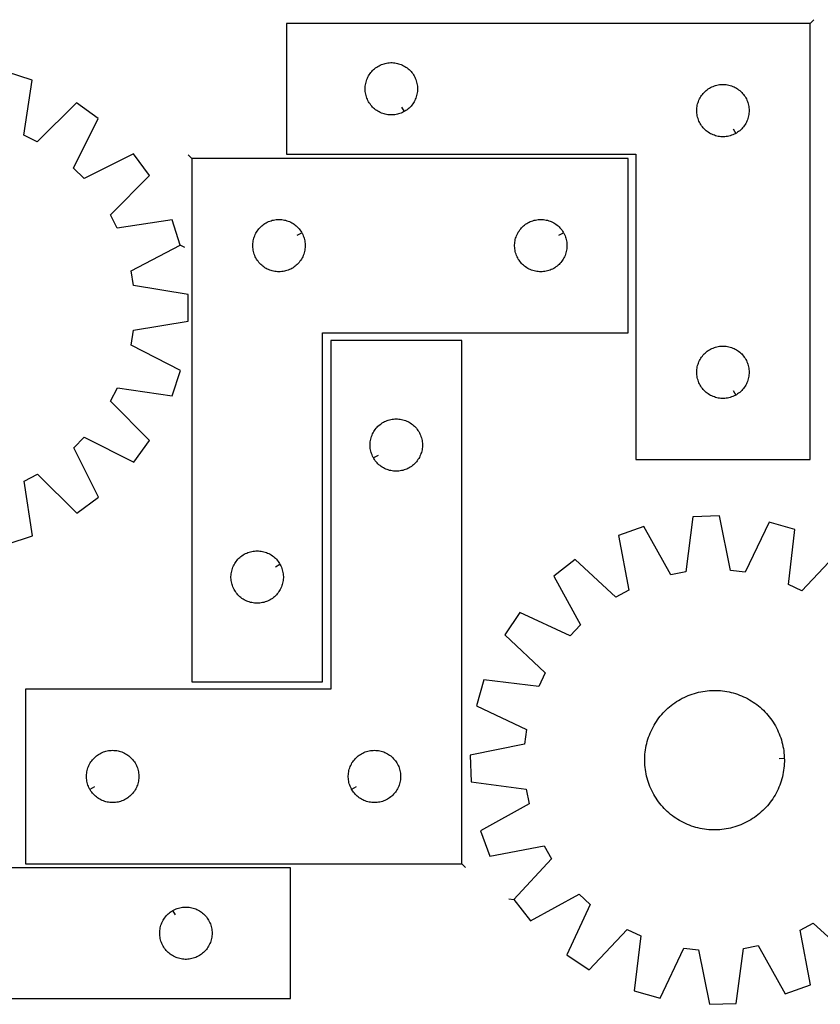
# Model space of a CAD drawing. Header units: millimetres. Extents: x 7 to 1491, y 7 to 572.
# Tile 2 of 3: x 436 to 894, y 7 to 572. Entities that reach past the tile are written whole.
import ezdxf

# ---------------------------------------------------------------- set-up
doc = ezdxf.new("R2010")
doc.units = ezdxf.units.MM
doc.layers.add('CUT', color=7, linetype='CONTINUOUS', true_color=0x000000)
doc.layers.add('LEADIN', color=1, linetype='CONTINUOUS', true_color=0xff0000)

msp = doc.modelspace()

# ---------------------------------------------------------------- linework, layer by layer
at = {"layer": 'CUT'}
for points in [[(888.45856, 569.448049), (588.45856, 569.448049), (588.45856, 494.448049), (788.45856, 494.448049), (788.45856, 319.448049), (888.45856, 319.448049)], [(655.844332, 518.898098), (655.508211, 518.707867), (654.817276, 518.362515), (654.109479, 518.053189), (653.386696, 517.78071), (652.650845, 517.545801), (651.903876, 517.349083), (651.147772, 517.19108), (650.384536, 517.072209), (649.616192, 516.992786), (648.844779, 516.953022), (648.072342, 516.953022), (647.300928, 516.992786), (646.532585, 517.072209), (645.769349, 517.19108), (645.013244, 517.349083), (644.266276, 517.545801), (643.530425, 517.78071), (642.807642, 518.053189), (642.099844, 518.362515), (641.408909, 518.707867), (640.736668, 519.088329), (640.084904, 519.502894), (639.455346, 519.95046), (638.849663, 520.429842), (638.26946, 520.939768), (637.716277, 521.478887), (637.191581, 522.045767), (636.696763, 522.638907), (636.233135, 523.256732), (635.801927, 523.897606), (635.404282, 524.559828), (635.041254, 525.241642), (634.713807, 525.94124), (634.422808, 526.656768), (634.16903, 527.386326), (633.953144, 528.127982), (633.775725, 528.879768), (633.637242, 529.63969), (633.538062, 530.405734), (633.478449, 531.175868), (633.45856, 531.948049), (633.478449, 532.72023), (633.538062, 533.490364), (633.637242, 534.256408), (633.775725, 535.01633), (633.953144, 535.768116), (634.16903, 536.509771), (634.422808, 537.23933), (634.713807, 537.954857), (635.041254, 538.654456), (635.404282, 539.33627), (635.801927, 539.998492), (636.233135, 540.639365), (636.696763, 541.257191), (637.191581, 541.850331), (637.716277, 542.417211), (638.26946, 542.956329), (638.849663, 543.466256), (639.455346, 543.945638), (640.084904, 544.393204), (640.736668, 544.807768), (641.408909, 545.188231), (642.099844, 545.533583), (642.807642, 545.842908), (643.530425, 546.115387), (644.266276, 546.350297), (645.013244, 546.547014), (645.769349, 546.705018), (646.532585, 546.823889), (647.300928, 546.903312), (648.072342, 546.943076), (648.844779, 546.943076), (649.616192, 546.903312), (650.384536, 546.823889), (651.147772, 546.705018), (651.903876, 546.547014), (652.650845, 546.350297), (653.386696, 546.115387), (654.109479, 545.842908), (654.817276, 545.533583), (655.508211, 545.188231), (656.180452, 544.807768), (656.832216, 544.393204), (657.461775, 543.945638), (658.067458, 543.466256), (658.64766, 542.956329), (659.200843, 542.417211), (659.725539, 541.850331), (660.220357, 541.257191), (660.683985, 540.639365), (661.115194, 539.998492), (661.512839, 539.33627), (661.875867, 538.654456), (662.203314, 537.954857), (662.494313, 537.23933), (662.748091, 536.509771), (662.963976, 535.768116), (663.141396, 535.01633), (663.279879, 534.256408), (663.379058, 533.490364), (663.438672, 532.72023), (663.45856, 531.948049), (663.438672, 531.175868), (663.379058, 530.405734), (663.279879, 529.63969), (663.141396, 528.879768), (662.963976, 528.127982), (662.748091, 527.386326), (662.494313, 526.656768), (662.203314, 525.94124), (661.875867, 525.241642), (661.512839, 524.559828), (661.115194, 523.897606), (660.683985, 523.256732), (660.220357, 522.638907), (659.725539, 522.045767), (659.200843, 521.478887), (658.64766, 520.939768), (658.067458, 520.429842), (657.461775, 519.95046), (656.832216, 519.502894), (656.180452, 519.088329)], [(845.844332, 506.398098), (845.508211, 506.207867), (844.817276, 505.862515), (844.109479, 505.553189), (843.386696, 505.28071), (842.650845, 505.045801), (841.903876, 504.849083), (841.147772, 504.69108), (840.384536, 504.572209), (839.616192, 504.492786), (838.844779, 504.453022), (838.072342, 504.453022), (837.300928, 504.492786), (836.532585, 504.572209), (835.769349, 504.69108), (835.013244, 504.849083), (834.266276, 505.045801), (833.530425, 505.28071), (832.807642, 505.553189), (832.099844, 505.862515), (831.408909, 506.207867), (830.736668, 506.588329), (830.084904, 507.002894), (829.455346, 507.45046), (828.849663, 507.929842), (828.26946, 508.439768), (827.716277, 508.978887), (827.191581, 509.545767), (826.696763, 510.138907), (826.233135, 510.756732), (825.801927, 511.397606), (825.404282, 512.059828), (825.041254, 512.741642), (824.713807, 513.44124), (824.422808, 514.156768), (824.16903, 514.886326), (823.953144, 515.627982), (823.775725, 516.379768), (823.637242, 517.13969), (823.538062, 517.905734), (823.478449, 518.675868), (823.45856, 519.448049), (823.478449, 520.22023), (823.538062, 520.990364), (823.637242, 521.756408), (823.775725, 522.51633), (823.953144, 523.268116), (824.16903, 524.009771), (824.422808, 524.73933), (824.713807, 525.454857), (825.041254, 526.154456), (825.404282, 526.83627), (825.801927, 527.498492), (826.233135, 528.139365), (826.696763, 528.757191), (827.191581, 529.350331), (827.716277, 529.917211), (828.26946, 530.456329), (828.849663, 530.966256), (829.455346, 531.445638), (830.084904, 531.893204), (830.736668, 532.307768), (831.408909, 532.688231), (832.099844, 533.033583), (832.807642, 533.342908), (833.530425, 533.615387), (834.266276, 533.850297), (835.013244, 534.047014), (835.769349, 534.205018), (836.532585, 534.323889), (837.300928, 534.403312), (838.072342, 534.443076), (838.844779, 534.443076), (839.616192, 534.403312), (840.384536, 534.323889), (841.147772, 534.205018), (841.903876, 534.047014), (842.650845, 533.850297), (843.386696, 533.615387), (844.109479, 533.342908), (844.817276, 533.033583), (845.508211, 532.688231), (846.180452, 532.307768), (846.832216, 531.893204), (847.461775, 531.445638), (848.067458, 530.966256), (848.64766, 530.456329), (849.200843, 529.917211), (849.725539, 529.350331), (850.220357, 528.757191), (850.683985, 528.139365), (851.115194, 527.498492), (851.512839, 526.83627), (851.875867, 526.154456), (852.203314, 525.454857), (852.494313, 524.73933), (852.748091, 524.009771), (852.963976, 523.268116), (853.141396, 522.51633), (853.279879, 521.756408), (853.379058, 520.990364), (853.438672, 520.22023), (853.45856, 519.448049), (853.438672, 518.675868), (853.379058, 517.905734), (853.279879, 517.13969), (853.141396, 516.379768), (852.963976, 515.627982), (852.748091, 514.886326), (852.494313, 514.156768), (852.203314, 513.44124), (851.875867, 512.741642), (851.512839, 512.059828), (851.115194, 511.397606), (850.683985, 510.756732), (850.220357, 510.138907), (849.725539, 509.545767), (849.200843, 508.978887), (848.64766, 508.439768), (848.067458, 507.929842), (847.461775, 507.45046), (846.832216, 507.002894), (846.180452, 506.588329)], [(534.078619, 492.051575), (534.078619, 192.051575), (609.078619, 192.051575), (609.078619, 392.051575), (784.078619, 392.051575), (784.078619, 492.051575)], [(597.12857, 449.437346), (597.318801, 449.101226), (597.664153, 448.410291), (597.973478, 447.702493), (598.245957, 446.97971), (598.480867, 446.243859), (598.677584, 445.496891), (598.835588, 444.740786), (598.954459, 443.97755), (599.033882, 443.209207), (599.073646, 442.437793), (599.073646, 441.665356), (599.033882, 440.893943), (598.954459, 440.125599), (598.835588, 439.362363), (598.677584, 438.606259), (598.480867, 437.85929), (598.245957, 437.123439), (597.973478, 436.400656), (597.664153, 435.692859), (597.318801, 435.001924), (596.938338, 434.329683), (596.523774, 433.677919), (596.076208, 433.04836), (595.596826, 432.442677), (595.086899, 431.862475), (594.547781, 431.309292), (593.980901, 430.784596), (593.387761, 430.289778), (592.769935, 429.82615), (592.129062, 429.394941), (591.46684, 428.997296), (590.785026, 428.634268), (590.085427, 428.306821), (589.3699, 428.015822), (588.640341, 427.762044), (587.898686, 427.546159), (587.1469, 427.368739), (586.386977, 427.230256), (585.620934, 427.131077), (584.8508, 427.071463), (584.078619, 427.051575), (583.306438, 427.071463), (582.536304, 427.131077), (581.77026, 427.230256), (581.010338, 427.368739), (580.258552, 427.546159), (579.516896, 427.762044), (578.787338, 428.015822), (578.07181, 428.306821), (577.372212, 428.634268), (576.690398, 428.997296), (576.028176, 429.394941), (575.387302, 429.82615), (574.769477, 430.289778), (574.176337, 430.784596), (573.609457, 431.309292), (573.070338, 431.862475), (572.560412, 432.442677), (572.08103, 433.04836), (571.633464, 433.677919), (571.218899, 434.329683), (570.838437, 435.001924), (570.493085, 435.692859), (570.183759, 436.400656), (569.91128, 437.123439), (569.676371, 437.85929), (569.479653, 438.606259), (569.32165, 439.362363), (569.202779, 440.125599), (569.123356, 440.893943), (569.083592, 441.665356), (569.083592, 442.437793), (569.123356, 443.209207), (569.202779, 443.97755), (569.32165, 444.740786), (569.479653, 445.496891), (569.676371, 446.243859), (569.91128, 446.97971), (570.183759, 447.702493), (570.493085, 448.410291), (570.838437, 449.101226), (571.218899, 449.773467), (571.633464, 450.425231), (572.08103, 451.054789), (572.560412, 451.660472), (573.070338, 452.240675), (573.609457, 452.793858), (574.176337, 453.318554), (574.769477, 453.813372), (575.387302, 454.277), (576.028176, 454.708208), (576.690398, 455.105853), (577.372212, 455.468881), (578.07181, 455.796328), (578.787338, 456.087327), (579.516896, 456.341105), (580.258552, 456.556991), (581.010338, 456.73441), (581.77026, 456.872893), (582.536304, 456.972073), (583.306438, 457.031686), (584.078619, 457.051575), (584.8508, 457.031686), (585.620934, 456.972073), (586.386977, 456.872893), (587.1469, 456.73441), (587.898686, 456.556991), (588.640341, 456.341105), (589.3699, 456.087327), (590.085427, 455.796328), (590.785026, 455.468881), (591.46684, 455.105853), (592.129062, 454.708208), (592.769935, 454.277), (593.387761, 453.813372), (593.980901, 453.318554), (594.547781, 452.793858), (595.086899, 452.240675), (595.596826, 451.660472), (596.076208, 451.054789), (596.523774, 450.425231), (596.938338, 449.773467)], [(747.12857, 449.437346), (747.318801, 449.101226), (747.664153, 448.410291), (747.973478, 447.702493), (748.245957, 446.97971), (748.480867, 446.243859), (748.677584, 445.496891), (748.835588, 444.740786), (748.954459, 443.97755), (749.033882, 443.209207), (749.073646, 442.437793), (749.073646, 441.665356), (749.033882, 440.893943), (748.954459, 440.125599), (748.835588, 439.362363), (748.677584, 438.606259), (748.480867, 437.85929), (748.245957, 437.123439), (747.973478, 436.400656), (747.664153, 435.692859), (747.318801, 435.001924), (746.938338, 434.329683), (746.523774, 433.677919), (746.076208, 433.04836), (745.596826, 432.442677), (745.086899, 431.862475), (744.547781, 431.309292), (743.980901, 430.784596), (743.387761, 430.289778), (742.769935, 429.82615), (742.129062, 429.394941), (741.46684, 428.997296), (740.785026, 428.634268), (740.085427, 428.306821), (739.3699, 428.015822), (738.640341, 427.762044), (737.898686, 427.546159), (737.1469, 427.368739), (736.386977, 427.230256), (735.620934, 427.131077), (734.8508, 427.071463), (734.078619, 427.051575), (733.306438, 427.071463), (732.536304, 427.131077), (731.77026, 427.230256), (731.010338, 427.368739), (730.258552, 427.546159), (729.516896, 427.762044), (728.787338, 428.015822), (728.07181, 428.306821), (727.372212, 428.634268), (726.690398, 428.997296), (726.028176, 429.394941), (725.387302, 429.82615), (724.769477, 430.289778), (724.176337, 430.784596), (723.609457, 431.309292), (723.070338, 431.862475), (722.560412, 432.442677), (722.08103, 433.04836), (721.633464, 433.677919), (721.218899, 434.329683), (720.838437, 435.001924), (720.493085, 435.692859), (720.183759, 436.400656), (719.91128, 437.123439), (719.676371, 437.85929), (719.479653, 438.606259), (719.32165, 439.362363), (719.202779, 440.125599), (719.123356, 440.893943), (719.083592, 441.665356), (719.083592, 442.437793), (719.123356, 443.209207), (719.202779, 443.97755), (719.32165, 444.740786), (719.479653, 445.496891), (719.676371, 446.243859), (719.91128, 446.97971), (720.183759, 447.702493), (720.493085, 448.410291), (720.838437, 449.101226), (721.218899, 449.773467), (721.633464, 450.425231), (722.08103, 451.054789), (722.560412, 451.660472), (723.070338, 452.240675), (723.609457, 452.793858), (724.176337, 453.318554), (724.769477, 453.813372), (725.387302, 454.277), (726.028176, 454.708208), (726.690398, 455.105853), (727.372212, 455.468881), (728.07181, 455.796328), (728.787338, 456.087327), (729.516896, 456.341105), (730.258552, 456.556991), (731.010338, 456.73441), (731.77026, 456.872893), (732.536304, 456.972073), (733.306438, 457.031686), (734.078619, 457.051575), (734.8508, 457.031686), (735.620934, 456.972073), (736.386977, 456.872893), (737.1469, 456.73441), (737.898686, 456.556991), (738.640341, 456.341105), (739.3699, 456.087327), (740.085427, 455.796328), (740.785026, 455.468881), (741.46684, 455.105853), (742.129062, 454.708208), (742.769935, 454.277), (743.387761, 453.813372), (743.980901, 453.318554), (744.547781, 452.793858), (745.086899, 452.240675), (745.596826, 451.660472), (746.076208, 451.054789), (746.523774, 450.425231), (746.938338, 449.773467)], [(688.773361, 87.723381), (688.773361, 387.723381), (613.773361, 387.723381), (613.773361, 187.723381), (438.773361, 187.723381), (438.773361, 87.723381)], [(845.844332, 356.398098), (845.508211, 356.207867), (844.817276, 355.862515), (844.109479, 355.553189), (843.386696, 355.28071), (842.650845, 355.045801), (841.903876, 354.849083), (841.147772, 354.69108), (840.384536, 354.572209), (839.616192, 354.492786), (838.844779, 354.453022), (838.072342, 354.453022), (837.300928, 354.492786), (836.532585, 354.572209), (835.769349, 354.69108), (835.013244, 354.849083), (834.266276, 355.045801), (833.530425, 355.28071), (832.807642, 355.553189), (832.099844, 355.862515), (831.408909, 356.207867), (830.736668, 356.588329), (830.084904, 357.002894), (829.455346, 357.45046), (828.849663, 357.929842), (828.26946, 358.439768), (827.716277, 358.978887), (827.191581, 359.545767), (826.696763, 360.138907), (826.233135, 360.756732), (825.801927, 361.397606), (825.404282, 362.059828), (825.041254, 362.741642), (824.713807, 363.44124), (824.422808, 364.156768), (824.16903, 364.886326), (823.953144, 365.627982), (823.775725, 366.379768), (823.637242, 367.13969), (823.538062, 367.905734), (823.478449, 368.675868), (823.45856, 369.448049), (823.478449, 370.22023), (823.538062, 370.990364), (823.637242, 371.756408), (823.775725, 372.51633), (823.953144, 373.268116), (824.16903, 374.009771), (824.422808, 374.73933), (824.713807, 375.454857), (825.041254, 376.154456), (825.404282, 376.83627), (825.801927, 377.498492), (826.233135, 378.139365), (826.696763, 378.757191), (827.191581, 379.350331), (827.716277, 379.917211), (828.26946, 380.456329), (828.849663, 380.966256), (829.455346, 381.445638), (830.084904, 381.893204), (830.736668, 382.307768), (831.408909, 382.688231), (832.099844, 383.033583), (832.807642, 383.342908), (833.530425, 383.615387), (834.266276, 383.850297), (835.013244, 384.047014), (835.769349, 384.205018), (836.532585, 384.323889), (837.300928, 384.403312), (838.072342, 384.443076), (838.844779, 384.443076), (839.616192, 384.403312), (840.384536, 384.323889), (841.147772, 384.205018), (841.903876, 384.047014), (842.650845, 383.850297), (843.386696, 383.615387), (844.109479, 383.342908), (844.817276, 383.033583), (845.508211, 382.688231), (846.180452, 382.307768), (846.832216, 381.893204), (847.461775, 381.445638), (848.067458, 380.966256), (848.64766, 380.456329), (849.200843, 379.917211), (849.725539, 379.350331), (850.220357, 378.757191), (850.683985, 378.139365), (851.115194, 377.498492), (851.512839, 376.83627), (851.875867, 376.154456), (852.203314, 375.454857), (852.494313, 374.73933), (852.748091, 374.009771), (852.963976, 373.268116), (853.141396, 372.51633), (853.279879, 371.756408), (853.379058, 370.990364), (853.438672, 370.22023), (853.45856, 369.448049), (853.438672, 368.675868), (853.379058, 367.905734), (853.279879, 367.13969), (853.141396, 366.379768), (852.963976, 365.627982), (852.748091, 364.886326), (852.494313, 364.156768), (852.203314, 363.44124), (851.875867, 362.741642), (851.512839, 362.059828), (851.115194, 361.397606), (850.683985, 360.756732), (850.220357, 360.138907), (849.725539, 359.545767), (849.200843, 358.978887), (848.64766, 358.439768), (848.067458, 357.929842), (847.461775, 357.45046), (846.832216, 357.002894), (846.180452, 356.588329)], [(638.22341, 320.33761), (638.033179, 320.67373), (637.687827, 321.364666), (637.378501, 322.072463), (637.106022, 322.795246), (636.871113, 323.531097), (636.674395, 324.278065), (636.516392, 325.03417), (636.397521, 325.797406), (636.318098, 326.56575), (636.278334, 327.337163), (636.278334, 328.1096), (636.318098, 328.881013), (636.397521, 329.649357), (636.516392, 330.412593), (636.674395, 331.168698), (636.871113, 331.915666), (637.106022, 332.651517), (637.378501, 333.3743), (637.687827, 334.082097), (638.033179, 334.773033), (638.413641, 335.445273), (638.828206, 336.097037), (639.275772, 336.726596), (639.755154, 337.332279), (640.26508, 337.912482), (640.804198, 338.465664), (641.371079, 338.99036), (641.964219, 339.485179), (642.582044, 339.948807), (643.222918, 340.380015), (643.88514, 340.77766), (644.566954, 341.140688), (645.266552, 341.468135), (645.98208, 341.759134), (646.711638, 342.012912), (647.453294, 342.228797), (648.20508, 342.406217), (648.965002, 342.5447), (649.731046, 342.64388), (650.501179, 342.703493), (651.273361, 342.723381), (652.045542, 342.703493), (652.815676, 342.64388), (653.581719, 342.5447), (654.341642, 342.406217), (655.093428, 342.228797), (655.835083, 342.012912), (656.564642, 341.759134), (657.280169, 341.468135), (657.979768, 341.140688), (658.661582, 340.77766), (659.323804, 340.380015), (659.964677, 339.948807), (660.582503, 339.485179), (661.175643, 338.99036), (661.742523, 338.465664), (662.281641, 337.912482), (662.791567, 337.332279), (663.270949, 336.726596), (663.718516, 336.097037), (664.13308, 335.445273), (664.513543, 334.773033), (664.858895, 334.082097), (665.16822, 333.3743), (665.440699, 332.651517), (665.675609, 331.915666), (665.872326, 331.168698), (666.03033, 330.412593), (666.149201, 329.649357), (666.228624, 328.881013), (666.268388, 328.1096), (666.268388, 327.337163), (666.228624, 326.56575), (666.149201, 325.797406), (666.03033, 325.03417), (665.872326, 324.278065), (665.675609, 323.531097), (665.440699, 322.795246), (665.16822, 322.072463), (664.858895, 321.364666), (664.513543, 320.67373), (664.13308, 320.001489), (663.718516, 319.349726), (663.270949, 318.720167), (662.791567, 318.114484), (662.281641, 317.534281), (661.742523, 316.981099), (661.175643, 316.456402), (660.582503, 315.961584), (659.964677, 315.497956), (659.323804, 315.066748), (658.661582, 314.669103), (657.979768, 314.306075), (657.280169, 313.978628), (656.564642, 313.687629), (655.835083, 313.433851), (655.093428, 313.217966), (654.341642, 313.040546), (653.581719, 312.902063), (652.815676, 312.802883), (652.045542, 312.74327), (651.273361, 312.723381), (650.501179, 312.74327), (649.731046, 312.802883), (648.965002, 312.902063), (648.20508, 313.040546), (647.453294, 313.217966), (646.711638, 313.433851), (645.98208, 313.687629), (645.266552, 313.978628), (644.566954, 314.306075), (643.88514, 314.669103), (643.222918, 315.066748), (642.582044, 315.497956), (641.964219, 315.961584), (641.371079, 316.456402), (640.804198, 316.981099), (640.26508, 317.534281), (639.755154, 318.114484), (639.275772, 318.720167), (638.828206, 319.349726), (638.413641, 320.001489)], [(584.62857, 259.437346), (584.818801, 259.101226), (585.164153, 258.410291), (585.473478, 257.702493), (585.745957, 256.97971), (585.980867, 256.243859), (586.177584, 255.496891), (586.335588, 254.740786), (586.454459, 253.97755), (586.533882, 253.209207), (586.573646, 252.437793), (586.573646, 251.665356), (586.533882, 250.893943), (586.454459, 250.125599), (586.335588, 249.362363), (586.177584, 248.606259), (585.980867, 247.85929), (585.745957, 247.123439), (585.473478, 246.400656), (585.164153, 245.692859), (584.818801, 245.001924), (584.438338, 244.329683), (584.023774, 243.677919), (583.576208, 243.04836), (583.096826, 242.442677), (582.586899, 241.862475), (582.047781, 241.309292), (581.480901, 240.784596), (580.887761, 240.289778), (580.269935, 239.82615), (579.629062, 239.394941), (578.96684, 238.997296), (578.285026, 238.634268), (577.585427, 238.306821), (576.8699, 238.015822), (576.140341, 237.762044), (575.398686, 237.546159), (574.6469, 237.368739), (573.886977, 237.230256), (573.120934, 237.131077), (572.3508, 237.071463), (571.578619, 237.051575), (570.806438, 237.071463), (570.036304, 237.131077), (569.27026, 237.230256), (568.510338, 237.368739), (567.758552, 237.546159), (567.016896, 237.762044), (566.287338, 238.015822), (565.57181, 238.306821), (564.872212, 238.634268), (564.190398, 238.997296), (563.528176, 239.394941), (562.887302, 239.82615), (562.269477, 240.289778), (561.676337, 240.784596), (561.109457, 241.309292), (560.570338, 241.862475), (560.060412, 242.442677), (559.58103, 243.04836), (559.133464, 243.677919), (558.718899, 244.329683), (558.338437, 245.001924), (557.993085, 245.692859), (557.683759, 246.400656), (557.41128, 247.123439), (557.176371, 247.85929), (556.979653, 248.606259), (556.82165, 249.362363), (556.702779, 250.125599), (556.623356, 250.893943), (556.583592, 251.665356), (556.583592, 252.437793), (556.623356, 253.209207), (556.702779, 253.97755), (556.82165, 254.740786), (556.979653, 255.496891), (557.176371, 256.243859), (557.41128, 256.97971), (557.683759, 257.702493), (557.993085, 258.410291), (558.338437, 259.101226), (558.718899, 259.773467), (559.133464, 260.425231), (559.58103, 261.054789), (560.060412, 261.660472), (560.570338, 262.240675), (561.109457, 262.793858), (561.676337, 263.318554), (562.269477, 263.813372), (562.887302, 264.277), (563.528176, 264.708208), (564.190398, 265.105853), (564.872212, 265.468881), (565.57181, 265.796328), (566.287338, 266.087327), (567.016896, 266.341105), (567.758552, 266.556991), (568.510338, 266.73441), (569.27026, 266.872893), (570.036304, 266.972073), (570.806438, 267.031686), (571.578619, 267.051575), (572.3508, 267.031686), (573.120934, 266.972073), (573.886977, 266.872893), (574.6469, 266.73441), (575.398686, 266.556991), (576.140341, 266.341105), (576.8699, 266.087327), (577.585427, 265.796328), (578.285026, 265.468881), (578.96684, 265.105853), (579.629062, 264.708208), (580.269935, 264.277), (580.887761, 263.813372), (581.480901, 263.318554), (582.047781, 262.793858), (582.586899, 262.240675), (583.096826, 261.660472), (583.576208, 261.054789), (584.023774, 260.425231), (584.438338, 259.773467)], [(290.728081, 10.378921), (590.728081, 10.378921), (590.728081, 85.378921), (390.728081, 85.378921), (390.728081, 260.378921), (290.728081, 260.378921)], [(873.625481, 148.131673), (873.642088, 147.5036), (873.635828, 146.24703), (873.590101, 144.991277), (873.504953, 143.73758), (873.380468, 142.487176), (873.216767, 141.241299), (873.014014, 140.001179), (872.772407, 138.768039), (872.492186, 137.543097), (872.173626, 136.327562), (871.817043, 135.122632), (871.422789, 133.929498), (870.991251, 132.749336), (870.522857, 131.583311), (870.018068, 130.432574), (869.477382, 129.298261), (868.901334, 128.181491), (868.290491, 127.083367), (867.645457, 126.004971), (866.966868, 124.947368), (866.255394, 123.911602), (865.511736, 122.898695), (864.736629, 121.909647), (863.930838, 120.945433), (863.095158, 120.007006), (862.230414, 119.095291), (861.337459, 118.211189), (860.417174, 117.355571), (859.470467, 116.529282), (858.498273, 115.733137), (857.501552, 114.967923), (856.481286, 114.234394), (855.438483, 113.533274), (854.374172, 112.865256), (853.289403, 112.230998), (852.185247, 111.631126), (851.062793, 111.066233), (849.923149, 110.536876), (848.76744, 110.043577), (847.596807, 109.586823), (846.412404, 109.167064), (845.215401, 108.784716), (844.006978, 108.440156), (842.788329, 108.133723), (841.560656, 107.86572), (840.325171, 107.636411), (839.083092, 107.446023), (837.835646, 107.294743), (836.584064, 107.182722), (835.329581, 107.110068), (834.073434, 107.076855), (832.816865, 107.083115), (831.561111, 107.128842), (830.307414, 107.21399), (829.05701, 107.338475), (827.811134, 107.502176), (826.571013, 107.704929), (825.337874, 107.946536), (824.112932, 108.226757), (822.897396, 108.545317), (821.692467, 108.9019), (820.499332, 109.296155), (819.31917, 109.727692), (818.153146, 110.196087), (817.002409, 110.700876), (815.868096, 111.241561), (814.751326, 111.817609), (813.653201, 112.428452), (812.574805, 113.073486), (811.517202, 113.752075), (810.481436, 114.463549), (809.46853, 115.207207), (808.479481, 115.982314), (807.515268, 116.788105), (806.576841, 117.623785), (805.665126, 118.488529), (804.781023, 119.381484), (803.925405, 120.30177), (803.099116, 121.248476), (802.302972, 122.22067), (801.537757, 123.217392), (800.804228, 124.237657), (800.103109, 125.28046), (799.43509, 126.344771), (798.800832, 127.42954), (798.200961, 128.533697), (797.636067, 129.65615), (797.10671, 130.795794), (796.613411, 131.951503), (796.156657, 133.122136), (795.736899, 134.306539), (795.354551, 135.503542), (795.00999, 136.711965), (794.703557, 137.930614), (794.435554, 139.158287), (794.206245, 140.393772), (794.015857, 141.635851), (793.864578, 142.883297), (793.752556, 144.134879), (793.679903, 145.389362), (793.64669, 146.645509), (793.65295, 147.902078), (793.698676, 149.157832), (793.783824, 150.411529), (793.90831, 151.661933), (794.07201, 152.90781), (794.274764, 154.14793), (794.516371, 155.381069), (794.796592, 156.606011), (795.115151, 157.821547), (795.471734, 159.026476), (795.865989, 160.219611), (796.297527, 161.399773), (796.765921, 162.565797), (797.27071, 163.716534), (797.811395, 164.850847), (798.387444, 165.967617), (798.998286, 167.065742), (799.64332, 168.144138), (800.32191, 169.201741), (801.033384, 170.237507), (801.777041, 171.250414), (802.552148, 172.239462), (803.357939, 173.203675), (804.193619, 174.142103), (805.058364, 175.053817), (805.951319, 175.93792), (806.871604, 176.793538), (807.818311, 177.619827), (808.790504, 178.415971), (809.787226, 179.181186), (810.807492, 179.914715), (811.850295, 180.615834), (812.914606, 181.283853), (813.999375, 181.918111), (815.103531, 182.517982), (816.225985, 183.082876), (817.365628, 183.612233), (818.521337, 184.105532), (819.691971, 184.562286), (820.876373, 184.982044), (822.073377, 185.364392), (823.281799, 185.708953), (824.500448, 186.015386), (825.728121, 186.283389), (826.963607, 186.512698), (828.205685, 186.703086), (829.453131, 186.854365), (830.704713, 186.966387), (831.959197, 187.03904), (833.215343, 187.072253), (834.471913, 187.065993), (835.727666, 187.020267), (836.981363, 186.935119), (838.231767, 186.810633), (839.477644, 186.646933), (840.717764, 186.444179), (841.950904, 186.202573), (843.175846, 185.922351), (844.391381, 185.603792), (845.596311, 185.247209), (846.789445, 184.852954), (847.969607, 184.421416), (849.135632, 183.953022), (850.286369, 183.448233), (851.420682, 182.907548), (852.537452, 182.331499), (853.635576, 181.720657), (854.713972, 181.075623), (855.771575, 180.397034), (856.807341, 179.685559), (857.820248, 178.941902), (858.809296, 178.166795), (859.77351, 177.361004), (860.711937, 176.525324), (861.623652, 175.66058), (862.507754, 174.767624), (863.363373, 173.847339), (864.189661, 172.900632), (864.985806, 171.928439), (865.75102, 170.931717), (866.484549, 169.911451), (867.185669, 168.868648), (867.853687, 167.804337), (868.487945, 166.719568), (869.087817, 165.615412), (869.65271, 164.492958), (870.182067, 163.353315), (870.675366, 162.197606), (871.13212, 161.026972), (871.551879, 159.84257), (871.934227, 158.645566), (872.278787, 157.437144), (872.58522, 156.218495), (872.853223, 154.990822), (873.082532, 153.755336), (873.27292, 152.513258), (873.4242, 151.265812), (873.536221, 150.01423), (873.608875, 148.759746)], [(475.72341, 130.33761), (475.533179, 130.67373), (475.187827, 131.364666), (474.878501, 132.072463), (474.606022, 132.795246), (474.371113, 133.531097), (474.174395, 134.278065), (474.016392, 135.03417), (473.897521, 135.797406), (473.818098, 136.56575), (473.778334, 137.337163), (473.778334, 138.1096), (473.818098, 138.881013), (473.897521, 139.649357), (474.016392, 140.412593), (474.174395, 141.168698), (474.371113, 141.915666), (474.606022, 142.651517), (474.878501, 143.3743), (475.187827, 144.082097), (475.533179, 144.773033), (475.913641, 145.445273), (476.328206, 146.097037), (476.775772, 146.726596), (477.255154, 147.332279), (477.76508, 147.912482), (478.304198, 148.465664), (478.871079, 148.99036), (479.464219, 149.485179), (480.082044, 149.948807), (480.722918, 150.380015), (481.38514, 150.77766), (482.066954, 151.140688), (482.766552, 151.468135), (483.48208, 151.759134), (484.211638, 152.012912), (484.953294, 152.228797), (485.70508, 152.406217), (486.465002, 152.5447), (487.231046, 152.64388), (488.001179, 152.703493), (488.773361, 152.723381), (489.545542, 152.703493), (490.315676, 152.64388), (491.081719, 152.5447), (491.841642, 152.406217), (492.593428, 152.228797), (493.335083, 152.012912), (494.064642, 151.759134), (494.780169, 151.468135), (495.479768, 151.140688), (496.161582, 150.77766), (496.823804, 150.380015), (497.464677, 149.948807), (498.082503, 149.485179), (498.675643, 148.99036), (499.242523, 148.465664), (499.781641, 147.912482), (500.291567, 147.332279), (500.770949, 146.726596), (501.218516, 146.097037), (501.63308, 145.445273), (502.013543, 144.773033), (502.358895, 144.082097), (502.66822, 143.3743), (502.940699, 142.651517), (503.175609, 141.915666), (503.372326, 141.168698), (503.53033, 140.412593), (503.649201, 139.649357), (503.728624, 138.881013), (503.768388, 138.1096), (503.768388, 137.337163), (503.728624, 136.56575), (503.649201, 135.797406), (503.53033, 135.03417), (503.372326, 134.278065), (503.175609, 133.531097), (502.940699, 132.795246), (502.66822, 132.072463), (502.358895, 131.364666), (502.013543, 130.67373), (501.63308, 130.001489), (501.218516, 129.349726), (500.770949, 128.720167), (500.291567, 128.114484), (499.781641, 127.534281), (499.242523, 126.981099), (498.675643, 126.456402), (498.082503, 125.961584), (497.464677, 125.497956), (496.823804, 125.066748), (496.161582, 124.669103), (495.479768, 124.306075), (494.780169, 123.978628), (494.064642, 123.687629), (493.335083, 123.433851), (492.593428, 123.217966), (491.841642, 123.040546), (491.081719, 122.902063), (490.315676, 122.802883), (489.545542, 122.74327), (488.773361, 122.723381), (488.001179, 122.74327), (487.231046, 122.802883), (486.465002, 122.902063), (485.70508, 123.040546), (484.953294, 123.217966), (484.211638, 123.433851), (483.48208, 123.687629), (482.766552, 123.978628), (482.066954, 124.306075), (481.38514, 124.669103), (480.722918, 125.066748), (480.082044, 125.497956), (479.464219, 125.961584), (478.871079, 126.456402), (478.304198, 126.981099), (477.76508, 127.534281), (477.255154, 128.114484), (476.775772, 128.720167), (476.328206, 129.349726), (475.913641, 130.001489)], [(625.72341, 130.33761), (625.533179, 130.67373), (625.187827, 131.364666), (624.878501, 132.072463), (624.606022, 132.795246), (624.371113, 133.531097), (624.174395, 134.278065), (624.016392, 135.03417), (623.897521, 135.797406), (623.818098, 136.56575), (623.778334, 137.337163), (623.778334, 138.1096), (623.818098, 138.881013), (623.897521, 139.649357), (624.016392, 140.412593), (624.174395, 141.168698), (624.371113, 141.915666), (624.606022, 142.651517), (624.878501, 143.3743), (625.187827, 144.082097), (625.533179, 144.773033), (625.913641, 145.445273), (626.328206, 146.097037), (626.775772, 146.726596), (627.255154, 147.332279), (627.76508, 147.912482), (628.304198, 148.465664), (628.871079, 148.99036), (629.464219, 149.485179), (630.082044, 149.948807), (630.722918, 150.380015), (631.38514, 150.77766), (632.066954, 151.140688), (632.766552, 151.468135), (633.48208, 151.759134), (634.211638, 152.012912), (634.953294, 152.228797), (635.70508, 152.406217), (636.465002, 152.5447), (637.231046, 152.64388), (638.001179, 152.703493), (638.773361, 152.723381), (639.545542, 152.703493), (640.315676, 152.64388), (641.081719, 152.5447), (641.841642, 152.406217), (642.593428, 152.228797), (643.335083, 152.012912), (644.064642, 151.759134), (644.780169, 151.468135), (645.479768, 151.140688), (646.161582, 150.77766), (646.823804, 150.380015), (647.464677, 149.948807), (648.082503, 149.485179), (648.675643, 148.99036), (649.242523, 148.465664), (649.781641, 147.912482), (650.291567, 147.332279), (650.770949, 146.726596), (651.218516, 146.097037), (651.63308, 145.445273), (652.013543, 144.773033), (652.358895, 144.082097), (652.66822, 143.3743), (652.940699, 142.651517), (653.175609, 141.915666), (653.372326, 141.168698), (653.53033, 140.412593), (653.649201, 139.649357), (653.728624, 138.881013), (653.768388, 138.1096), (653.768388, 137.337163), (653.728624, 136.56575), (653.649201, 135.797406), (653.53033, 135.03417), (653.372326, 134.278065), (653.175609, 133.531097), (652.940699, 132.795246), (652.66822, 132.072463), (652.358895, 131.364666), (652.013543, 130.67373), (651.63308, 130.001489), (651.218516, 129.349726), (650.770949, 128.720167), (650.291567, 128.114484), (649.781641, 127.534281), (649.242523, 126.981099), (648.675643, 126.456402), (648.082503, 125.961584), (647.464677, 125.497956), (646.823804, 125.066748), (646.161582, 124.669103), (645.479768, 124.306075), (644.780169, 123.978628), (644.064642, 123.687629), (643.335083, 123.433851), (642.593428, 123.217966), (641.841642, 123.040546), (641.081719, 122.902063), (640.315676, 122.802883), (639.545542, 122.74327), (638.773361, 122.723381), (638.001179, 122.74327), (637.231046, 122.802883), (636.465002, 122.902063), (635.70508, 123.040546), (634.953294, 123.217966), (634.211638, 123.433851), (633.48208, 123.687629), (632.766552, 123.978628), (632.066954, 124.306075), (631.38514, 124.669103), (630.722918, 125.066748), (630.082044, 125.497956), (629.464219, 125.961584), (628.871079, 126.456402), (628.304198, 126.981099), (627.76508, 127.534281), (627.255154, 128.114484), (626.775772, 128.720167), (626.328206, 129.349726), (625.913641, 130.001489)], [(523.34231, 60.928871), (523.67843, 61.119103), (524.369366, 61.464455), (525.077163, 61.77378), (525.799946, 62.046259), (526.535797, 62.281169), (527.282765, 62.477886), (528.03887, 62.63589), (528.802106, 62.754761), (529.57045, 62.834184), (530.341863, 62.873948), (531.1143, 62.873948), (531.885713, 62.834184), (532.654057, 62.754761), (533.417293, 62.63589), (534.173398, 62.477886), (534.920366, 62.281169), (535.656217, 62.046259), (536.379, 61.77378), (537.086797, 61.464455), (537.777733, 61.119103), (538.449973, 60.73864), (539.101737, 60.324076), (539.731296, 59.876509), (540.336979, 59.397127), (540.917182, 58.887201), (541.470364, 58.348083), (541.99506, 57.781202), (542.489879, 57.188063), (542.953507, 56.570237), (543.384715, 55.929364), (543.78236, 55.267142), (544.145388, 54.585328), (544.472835, 53.885729), (544.763834, 53.170202), (545.017612, 52.440643), (545.233497, 51.698987), (545.410917, 50.947202), (545.5494, 50.187279), (545.64858, 49.421236), (545.708193, 48.651102), (545.728081, 47.878921), (545.708193, 47.106739), (545.64858, 46.336606), (545.5494, 45.570562), (545.410917, 44.81064), (545.233497, 44.058854), (545.017612, 43.317198), (544.763834, 42.587639), (544.472835, 41.872112), (544.145388, 41.172514), (543.78236, 40.4907), (543.384715, 39.828478), (542.953507, 39.187604), (542.489879, 38.569778), (541.99506, 37.976639), (541.470364, 37.409758), (540.917182, 36.87064), (540.336979, 36.360714), (539.731296, 35.881332), (539.101737, 35.433765), (538.449973, 35.019201), (537.777733, 34.638739), (537.086797, 34.293387), (536.379, 33.984061), (535.656217, 33.711582), (534.920366, 33.476673), (534.173398, 33.279955), (533.417293, 33.121951), (532.654057, 33.003081), (531.885713, 32.923658), (531.1143, 32.883894), (530.341863, 32.883894), (529.57045, 32.923658), (528.802106, 33.003081), (528.03887, 33.121951), (527.282765, 33.279955), (526.535797, 33.476673), (525.799946, 33.711582), (525.077163, 33.984061), (524.369366, 34.293387), (523.67843, 34.638739), (523.006189, 35.019201), (522.354426, 35.433765), (521.724867, 35.881332), (521.119184, 36.360714), (520.538981, 36.87064), (519.985799, 37.409758), (519.461102, 37.976639), (518.966284, 38.569778), (518.502656, 39.187604), (518.071448, 39.828478), (517.673803, 40.4907), (517.310775, 41.172514), (516.983328, 41.872112), (516.692329, 42.587639), (516.438551, 43.317198), (516.222666, 44.058854), (516.045246, 44.81064), (515.906763, 45.570562), (515.807583, 46.336606), (515.74797, 47.106739), (515.728081, 47.878921), (515.74797, 48.651102), (515.807583, 49.421236), (515.906763, 50.187279), (516.045246, 50.947202), (516.222666, 51.698987), (516.438551, 52.440643), (516.692329, 53.170202), (516.983328, 53.885729), (517.310775, 54.585328), (517.673803, 55.267142), (518.071448, 55.929364), (518.502656, 56.570237), (518.966284, 57.188063), (519.461102, 57.781202), (519.985799, 58.348083), (520.538981, 58.887201), (521.119184, 59.397127), (521.724867, 59.876509), (522.354426, 60.324076), (523.006189, 60.73864)]]:
    msp.add_lwpolyline(points, close=True, dxfattribs=at)
for points in [[(428.27384, 270.943387), (442.90223, 275.712113), (438.075937, 307.107681), (445.711958, 311.007752), (468.317964, 288.69311), (480.756772, 297.74886), (466.46493, 326.116412), (472.52203, 332.18526), (500.917223, 317.948416), (509.948852, 330.404748), (487.590447, 352.967472), (491.475714, 360.611036), (522.880574, 355.845589), (527.620945, 370.483193), (499.384574, 385.03249), (500.71769, 393.502565), (532.058092, 398.674992), (532.043184, 414.061035), (500.692819, 419.172721), (499.343291, 427.640197), (527.551416, 442.244183), (522.782689, 456.872573), (491.387122, 452.04628), (487.487051, 459.682301), (509.801692, 482.288307), (500.745943, 494.727115), (472.378391, 480.435274), (466.309543, 486.492373), (480.546387, 514.887566), (468.090054, 523.919195), (445.527331, 501.56079), (437.883767, 505.446057), (442.649214, 536.850917), (428.01161, 541.591288)], [(905.509604, 267.221925), (883.704235, 244.124293), (875.935483, 247.752771), (879.652087, 279.298953), (864.864691, 283.549067), (851.264113, 254.843684), (842.754329, 255.893895), (836.540723, 287.044591), (821.163717, 286.517133), (817.09925, 255.013882), (808.681431, 253.383024), (793.145846, 281.088987), (778.684438, 275.835588), (784.55394, 244.618226), (777.052081, 240.465939), (753.715249, 262.015116), (741.585021, 252.550015), (756.813946, 224.674316), (750.962381, 218.407055), (722.108673, 231.690062), (713.497018, 218.93977), (736.59465, 197.134401), (732.966172, 189.365648), (701.41999, 193.082252), (697.169876, 178.294856), (725.875259, 164.694279), (724.825048, 156.184495), (693.674352, 149.970889), (694.20181, 134.593882), (725.705061, 130.529416), (727.335919, 122.111597), (699.629956, 106.576012), (704.883355, 92.114603), (736.100717, 97.984106), (740.253004, 90.482247), (718.703827, 67.145415), (728.168928, 55.015187), (756.044627, 70.244111), (762.311888, 64.392547), (749.028881, 35.538838), (761.779173, 26.927183), (783.584542, 50.024816), (791.353295, 46.396337), (787.636691, 14.850155), (802.424087, 10.600041), (816.024664, 39.305425), (824.534448, 38.255213), (830.748054, 7.104517), (846.125061, 7.631975), (850.189528, 39.135227), (858.607346, 40.766085), (874.142931, 13.060122), (888.60434, 18.313521), (882.734837, 49.530883), (890.236696, 53.68317), (913.573528, 32.133993)]]:
    msp.add_lwpolyline(points, dxfattribs=at)
at = {"layer": 'LEADIN'}
for p, q in [((890.579881, 571.569369), (888.45856, 569.448049)), ((654.366688, 521.508954), (655.844332, 518.898098)), ((844.366688, 509.008954), (845.844332, 506.398098)), ((531.957299, 494.172895), (534.078619, 492.051575)), ((594.517714, 447.959702), (597.12857, 449.437346)), ((744.517714, 447.959702), (747.12857, 449.437346)), ((530.225754, 440.884802), (527.551416, 442.244183)), ((844.366688, 359.008954), (845.844332, 356.398098)), ((640.834266, 321.815254), (638.22341, 320.33761)), ((582.017714, 257.959702), (584.62857, 259.437346)), ((870.626529, 148.052379), (873.625481, 148.131673)), ((478.334266, 131.815254), (475.72341, 130.33761)), ((628.334266, 131.815254), (625.72341, 130.33761)), ((690.894681, 85.602061), (688.773361, 87.723381)), ((715.726416, 67.512864), (718.703827, 67.145415)), ((524.819954, 58.318016), (523.34231, 60.928871))]:
    msp.add_line(p, q, dxfattribs=at)

doc.saveas('drawing.dxf')
